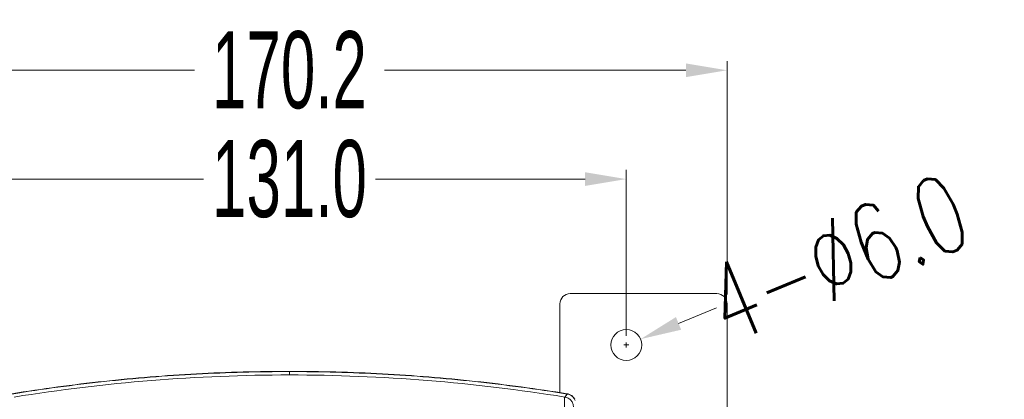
# Model space of a CAD drawing. Header units: millimetres. Extents: x -473 to 23648, y -382 to 1866.
# Tile 122 of 256: x 3695 to 3887, y 227 to 301. Entities that reach past the tile are written whole.
import ezdxf

# ---------------------------------------------------------------- set-up
doc = ezdxf.new("R2010")
doc.units = ezdxf.units.MM
doc.header["$LTSCALE"] = 80
doc.header["$PDMODE"] = 3
doc.header["$PDSIZE"] = 0.3
doc.layers.get('0').update_dxf_attribs({"linetype": 'CONTINUOUS'})
doc.layers.get('DEFPOINTS').update_dxf_attribs({"linetype": 'CONTINUOUS'})
doc.layers.add('03_ALL_AXES', color=7, linetype='CONTINUOUS')
doc.layers.add('09_ALL_ROUNDS', color=7, linetype='CONTINUOUS')
doc.styles.get("Standard").update_dxf_attribs({"font": 'technic_.ttf', "width": 0.7})
doc.dimstyles.get("Standard").update_dxf_attribs({"dimtxt": 3, "dimasz": 3, "dimexe": 0.18, "dimexo": 0.0625, "dimgap": 0.09, "dimtad": 1, "dimdsep": 46, "dimtxsty": 'STANDARD', "dimcen": 0.09, "dimadec": 0, "dimazin": 0, "dimtol": 1, "dimtp": 0.01, "dimtm": 0.01, "dimtfac": 1, "dimtofl": 0, "dimtmove": 0, "dimatfit": 3, "dimfxl": 1, "dimtolj": 1, "dimarcsym": 0})

# ---------------------------------------------------------------- blocks, each defined once
blk = doc.blocks.new('*D30')
at = {"color": 0, "lineweight": 0, "transparency": 16777216}
for p, q in [((3682.44, 239.82), (3682.44, 272.1)), ((3813.44, 239.82), (3813.44, 272.1)), ((3690.44, 270.3), (3731.23, 270.3)), ((3805.44, 270.3), (3764.66, 270.3))]:
    blk.add_line(p, q, dxfattribs=at)
for points in [[(3690.44, 271.63), (3690.44, 268.97), (3682.44, 270.3)], [(3805.44, 268.97), (3805.44, 271.63), (3813.44, 270.3)]]:
    blk.add_solid(points, dxfattribs=at)
at = {"layer": 'DEFPOINTS', "color": 0, "lineweight": 0, "transparency": 16777216}
for p in [(3813.44, 270.3), (3682.44, 238.02), (3813.44, 238.02)]:
    blk.add_point(p, dxfattribs=at)
at = {"color": 0, "lineweight": 0, "transparency": 16777216, "insert": (3747.94, 270.3), "char_height": 15, "attachment_point": 5}
blk.add_mtext('\\A1;131.0', dxfattribs=at)
blk = doc.blocks.new('*D31')
at = {"color": 0, "lineweight": 0, "transparency": 16777216}
for p, q in [((3662.84, 247.82), (3662.84, 293.27)), ((3833.04, 247.82), (3833.04, 293.27)), ((3670.84, 291.47), (3729.48, 291.47)), ((3825.04, 291.47), (3766.41, 291.47))]:
    blk.add_line(p, q, dxfattribs=at)
for points in [[(3670.84, 292.8), (3670.84, 290.14), (3662.84, 291.47)], [(3825.04, 290.14), (3825.04, 292.8), (3833.04, 291.47)]]:
    blk.add_solid(points, dxfattribs=at)
at = {"layer": 'DEFPOINTS', "color": 0, "lineweight": 0, "transparency": 16777216}
for p in [(3833.04, 291.47), (3662.84, 246.02), (3833.04, 246.02)]:
    blk.add_point(p, dxfattribs=at)
at = {"color": 0, "lineweight": 0, "transparency": 16777216, "insert": (3747.94, 291.47), "char_height": 15, "attachment_point": 5}
blk.add_mtext('\\A1;170.2', dxfattribs=at)
blk = doc.blocks.new('*D32')
at = {"color": 0, "lineweight": 0, "transparency": 16777216}
for p, q in [((3831, 245.27), (3823.61, 242.22)), ((3812.94, 238.02), (3813.94, 238.02)), ((3813.44, 237.52), (3813.44, 238.52))]:
    blk.add_line(p, q, dxfattribs=at)
blk.add_solid([(3823.1, 243.45), (3824.12, 240.99), (3816.22, 239.16)], dxfattribs=at)
at = {"layer": 'DEFPOINTS', "color": 0, "lineweight": 0, "transparency": 16777216}
for p in [(3816.22, 239.16), (3810.67, 236.87)]:
    blk.add_point(p, dxfattribs=at)
at = {"color": 0, "lineweight": 0, "transparency": 16777216, "insert": (3854.54, 254.99), "char_height": 15, "attachment_point": 5, "rotation": 22.4413}
blk.add_mtext('\\A1;\\ftxt.shx;4-%%c6.0', dxfattribs=at)

msp = doc.modelspace()

# ---------------------------------------------------------------- linework, layer by layer
at = {"linetype": 'Continuous', "lineweight": 0}
for p, q in [((3747.943, 232.193), (3747.943, 232.843)), ((3801.493, 227.899), (3801.929, 228.479))]:
    msp.add_line(p, q, dxfattribs=at)
for centre, radius, start, end in [((3747.963, -104.157), 336.349, 90.00349, 99.16463), ((3747.922, -104.157), 336.349, 80.83537, 89.99651), ((3801.607, 226.502), 2.004, 68.85812, 80.7454), ((3801.643, 226.55), 2.001, 62.7483, 80.7441), ((3801.608, 226.506), 1.999, 20.84098, 68.8456), ((3801.643, 226.552), 1.999, 26.7594, 62.73698)]:
    msp.add_arc(centre, radius, start, end, dxfattribs=at)
for points, knots in [([(3747.943, 232.896), (3741.914, 232.896), (3729.856, 232.57), (3711.823, 231.112), (3699.87, 229.494), (3693.921, 228.526)], [0, 0, 0, 0, 18.0847017, 36.1683323, 54.250693, 54.250693, 54.250693, 54.250693]), ([(3747.943, 232.843), (3741.919, 232.843), (3729.869, 232.519), (3711.848, 231.062), (3699.902, 229.447), (3693.956, 228.479)], [0, 0, 0, 0, 18.0707898, 36.141928, 54.2151242, 54.2151242, 54.2151242, 54.2151242]), ([(3801.964, 228.526), (3796.015, 229.494), (3784.062, 231.112), (3766.03, 232.57), (3753.971, 232.896), (3747.943, 232.896)], [0, 0, 0, 0, 18.0823608, 36.1659913, 54.2506931, 54.2506931, 54.2506931, 54.2506931]), ([(3801.929, 228.479), (3795.983, 229.447), (3784.037, 231.062), (3766.016, 232.519), (3753.966, 232.843), (3747.943, 232.843)], [0, 0, 0, 0, 18.0731962, 36.1443344, 54.2151242, 54.2151242, 54.2151242, 54.2151242]), ([(3801.393, 216.02), (3801.393, 216.865), (3801.392, 218.471), (3801.392, 220.751), (3801.393, 222.75), (3801.401, 224.416), (3801.41, 225.715), (3801.421, 226.658), (3801.422, 227.304), (3801.455, 227.677), (3801.465, 227.859), (3801.493, 227.899)], [0, 0, 0, 0, 2.5345496, 4.82026, 6.8380702, 8.5318676, 9.8186915, 10.7322713, 11.3715001, 11.7374557, 11.8843771, 11.8843771, 11.8843771, 11.8843771]), ([(3801.493, 227.899), (3801.724, 227.862), (3802.176, 227.704), (3802.728, 227.248), (3803.09, 226.631), (3803.174, 226.159), (3803.174, 225.925)], [0, 0, 0, 0, 0.7015355, 1.4030972, 2.1046144, 2.8060374, 2.8060374, 2.8060374, 2.8060374])]:
    msp.add_open_spline(points, degree=3, knots=knots, dxfattribs=at)
at = {"layer": '03_ALL_AXES', "linetype": 'Continuous', "lineweight": 0}
msp.add_circle((3813.443, 238.02), 3, dxfattribs=at)
at = {"layer": '09_ALL_ROUNDS', "linetype": 'Continuous', "lineweight": 0}
for p, q in [((3802.543, 248.02), (3831.043, 248.02)), ((3800.543, 246.02), (3800.543, 228.718)), ((3833.043, -41.98), (3833.043, 246.02))]:
    msp.add_line(p, q, dxfattribs=at)
for centre, start, end in [((3802.543, 246.02), 90, 180), ((3831.043, 246.02), 0, 90)]:
    msp.add_arc(centre, 2, start, end, dxfattribs=at)

# ---------------------------------------------------------------- dimensions: what is measured, and where the dimension line sits
at = {"color": 3, "lineweight": 0}
for base, p1, p2, picture, middle in [((3833.043, 291.469), (3662.843, 246.02), (3833.043, 246.02), '*D31', (3747.943, 291.469)), ((3813.443, 270.3), (3682.443, 238.02), (3813.443, 238.02), '*D30', (3747.943, 270.3))]:
    dim = msp.add_linear_dim(base=base, p1=p1, p2=p2, dimstyle='STANDARD', override={"dimtxt": 15, "dimasz": 8, "dimexe": 1.8, "dimexo": 1.8, "dimtad": 0, "dimdec": 1, "dimzin": 0, "dimdsep": 0, "dimcen": 0.5, "dimtol": 0, "dimtdec": 4, "dimtzin": 0, "dimlwd": 0, "dimlwe": 0}, dxfattribs=at)
    dim.commit()
    dim.dimension.update_dxf_attribs({"geometry": picture, "text_midpoint": middle})
dim = msp.add_diameter_dim_2p(p1=(3810.67, 236.875), p2=(3816.215, 239.165), text='\\ftxt.shx;4-<>', dimstyle='STANDARD', override={"dimtxt": 15, "dimasz": 8, "dimexe": 1.8, "dimexo": 1.8, "dimtad": 0, "dimdec": 1, "dimzin": 0, "dimdsep": 0, "dimcen": 0.5, "dimtol": 0, "dimtdec": 4, "dimtzin": 0, "dimlwd": 0, "dimlwe": 0}, dxfattribs=at)
dim.commit()
dim.dimension.update_dxf_attribs({"geometry": '*D32', "text_midpoint": (3855.383, 250.572), "dimtype": 163})

doc.saveas('drawing.dxf')
